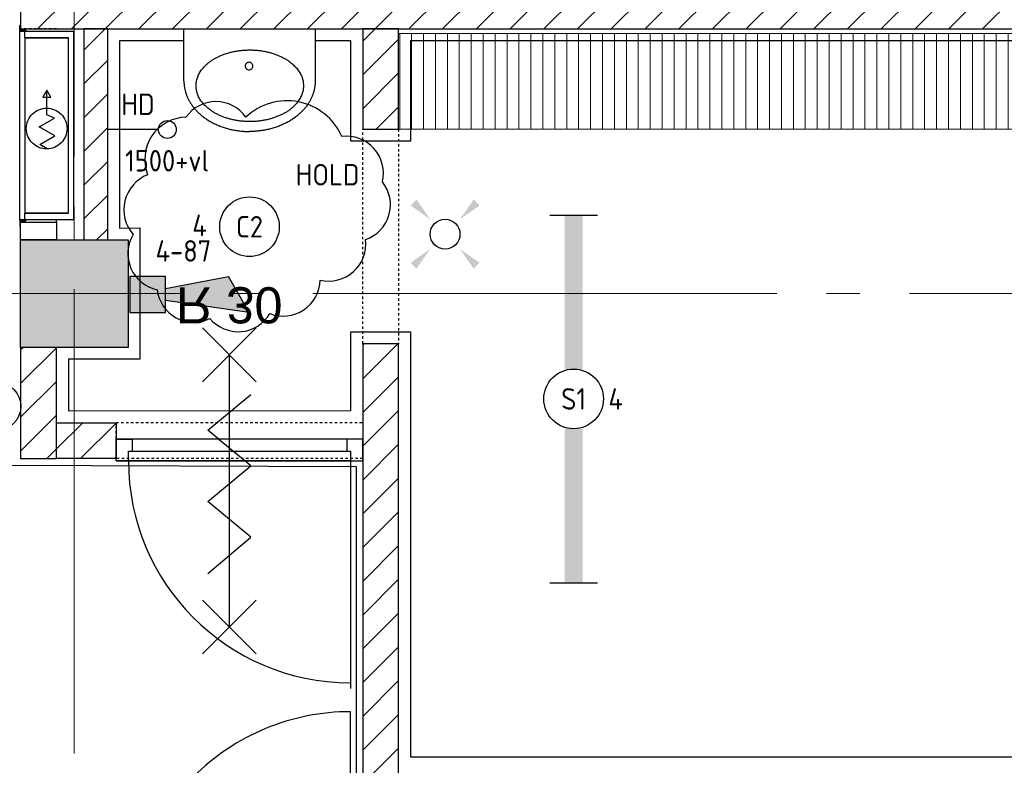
# Model space of a CAD drawing. Header units: millimetres. Extents: x -38031 to 123247, y -16330 to 129979.
# Tile 72 of 235: x -229 to 3897, y 33924 to 37048. Entities that reach past the tile are written whole.
import ezdxf
from ezdxf.enums import TextEntityAlignment as Align

# ---------------------------------------------------------------- set-up
doc = ezdxf.new("R2010")
doc.units = ezdxf.units.MM
doc.header["$LTSCALE"] = 50
doc.linetypes.add('STYLE_01', pattern=[0.41664, 0.20828, -0.20836])
doc.linetypes.add('STYLE_11', pattern=[5, 3.888855, -0.416718, 0.277786, -0.416641])
for name, color, linetype in [('AL$1A---_ALGEMEEN', 8, 'Continuous'), ('AM$1A---_ARCERING', 8, 'Continuous'), ('AT$1A---_TEKST100', 8, 'Continuous'), ('BOUWKUNDIG', 8, 'Continuous'), ('EB6511--_ATTRIB', 2, 'Continuous'), ('EL6222--', 3, 'Continuous'), ('EL6311--', 3, 'Continuous'), ('EL6511--', 3, 'Continuous'), ('NTB', 7, 'Continuous')]:
    doc.layers.add(name, color=color, linetype=linetype)
doc.layers.add('stramien', color=1, linetype='STYLE_11', lineweight=15)
doc.styles.add('Arial', font='ARIAL.TTF')
doc.styles.add('BURO-018', font='iso.shx', dxfattribs={"height": 90})
doc.styles.get("Standard").update_dxf_attribs({"font": 'iso.shx'})
pattern_1 = [(45, (-987936.49, -175784.82), (70.710678, -70.710678), [])]

# ---------------------------------------------------------------- blocks, each defined once
blk = doc.blocks.new('E00411')
at = {"color": 0, "linetype": 'Continuous'}
blk.add_circle((0, 0), 1.25, dxfattribs=at)
for points in [[(-2.892, 2.396), (-2.396, 2.892), (-1.237, 1.237)], [(2.396, 2.892), (2.892, 2.396), (1.237, 1.237)], [(-2.396, -2.892), (-2.892, -2.396), (-1.237, -1.237)], [(2.892, -2.396), (2.396, -2.892), (1.237, -1.237)]]:
    blk.add_solid(points, dxfattribs=at)
at = {"color": 0, "linetype": 'Continuous', "style": 'BURO-018'}
for tag, p in [('E_GKAST', (0, 8)), ('E_GROEP', (0, 5)), ('E_SLET1', (4.5, 2)), ('E_GROEP', (0, 0)), ('E_GKAST', (0, 0))]:
    blk.add_attdef(tag, text='', height=1.8, dxfattribs=at).set_placement(p, align=Align.MIDDLE)
at = {"color": 0, "linetype": 'Continuous', "style": 'BURO-018', "flags": 1}
for tag, p in [('E_SGROEP', (4.5, 5)), ('E_MATCODE', (0, 0)), ('E_SGROEP', (0, 0))]:
    blk.add_attdef(tag, text='', height=1.8, dxfattribs=at).set_placement(p, align=Align.MIDDLE)
blk = doc.blocks.new('1115B61540')
at = {"color": 0}
for p, q in [((-15.4, 2), (-15.4, -2)), ((15.4, 2), (15.4, -2))]:
    blk.add_line(p, q, dxfattribs=at)
at = {"color": 0, "linetype": 'Continuous'}
blk.add_circle((0, 0), 2.5, dxfattribs=at)
at = {"color": 0}
for points in [[(-2.5, 0.75), (-15.4, 0.75), (-2.5, -0.75), (-15.4, -0.75)], [(2.5, 0.75), (15.4, 0.75), (2.5, -0.75), (15.4, -0.75)]]:
    blk.add_solid(points, dxfattribs=at)
at = {"color": 0, "linetype": 'Continuous', "style": 'BURO-018'}
for tag, p in [('E_GKAST', (0, 8)), ('E_GROEP', (0, 5)), ('E_SGROEP', (4.5, 5)), ('E_ARMCODE', (0, 0)), ('E_SLET', (4.5, -3))]:
    blk.add_attdef(tag, text='', height=1.8, dxfattribs=at).set_placement(p, align=Align.MIDDLE)
blk = doc.blocks.new('1115B3A')
at = {"color": 0, "linetype": 'Continuous'}
blk.add_circle((0, 0), 2.5, dxfattribs=at)
at = {"color": 0, "linetype": 'Continuous', "style": 'BURO-018'}
for tag, p in [('E_GKAST', (0, 8)), ('E_GROEP', (0, 5)), ('E_SGROEP', (4.5, 5)), ('E_ARMCODE', (0, 0)), ('E_SLET', (4.5, -1))]:
    blk.add_attdef(tag, text='', height=1.8, dxfattribs=at).set_placement(p, align=Align.MIDDLE)
blk = doc.blocks.new('E00023')
at = {"color": 0, "const_width": 1}
blk.add_lwpolyline([(-0.5, 3, 1), (0.5, 3, 1)], format="xyb", close=True, dxfattribs=at)
at = {"color": 0, "linetype": 'Continuous'}
for radius in [2, 1]:
    blk.add_circle((0, 3), radius, dxfattribs=at)
at = {"color": 0, "linetype": 'Continuous', "style": 'BURO-018'}
blk.add_attdef('E_TEXT1', text='', height=1.8, dxfattribs=at).set_placement((0, 7.5), align=Align.MIDDLE)
at = {"color": 0, "linetype": 'Continuous', "style": 'BURO-018', "flags": 1}
blk.add_attdef('E_MATCODE', (0, 0), '', height=1.8, dxfattribs=at)
blk = doc.blocks.new('Group-18')
at = {"layer": 'AL$1A---_ALGEMEEN', "color": 0}
blk.add_lwpolyline([(-58766, 749.1), (-56636, 749.1), (-56636, 4700), (-55179, 4700), (-55179, 6599.7), (-56661, 6605), (-56661, 13426.1), (-58766, 13426.1)], close=True, dxfattribs=at)
blk.add_lwpolyline([(-46336.1, 8384), (-54952, 8384.1), (-54952, 7964.1), (-55202, 7964.1), (-55202, 8384.1), (-56171, 8384), (-56171, 7599.9), (-56086, 7600.1), (-56086, 7050), (-56386, 7050), (-56386, 6834.2), (-55202, 6834.8), (-55202, 7165), (-54952, 7165), (-54952, 5384), (-48936, 5384)], dxfattribs=at)
blk = doc.blocks.new('65-brandslaghaspel')
at = {"layer": 'AL$1A---_ALGEMEEN', "color": 0}
for p, q in [((173.6, -0.9), (143.8, 16.2)), ((143.8, 16.2), (143.8, -17.6)), ((143.8, -17.6), (173.4, -0.5))]:
    blk.add_line(p, q, dxfattribs=at)
at = {"color": 0}
blk.add_wipeout([(12.6, -85.4), (4.2, -85), (-4.1, -83.8), (-12.2, -81.8), (-20.1, -78.9), (-27.7, -75.4), (-34.9, -71), (-41.6, -66), (-47.8, -60.4), (-53.5, -54.2), (-58.5, -47.5), (-62.8, -40.3), (-66.3, -32.7), (-69.2, -24.8), (-71.2, -16.7), (-72.4, -8.4), (-72.9, 0), (-72.4, 8.4), (-71.2, 16.7), (-69.2, 24.8), (-66.3, 32.7), (-62.8, 40.3), (-58.5, 47.5), (-53.5, 54.2), (-47.8, 60.4), (-41.6, 66), (-34.9, 71), (-27.7, 75.4), (-20.1, 78.9), (-12.2, 81.8), (-4.1, 83.8), (4.2, 85), (12.6, 85.4), (21, 85), (29.3, 83.8), (37.4, 81.8), (45.3, 78.9), (52.9, 75.4), (60.1, 71), (66.8, 66), (73, 60.4), (78.6, 54.2), (83.6, 47.5), (87.9, 40.3), (91.5, 32.7), (94.4, 24.8), (96.4, 16.7), (97.6, 8.4), (98, 0), (97.6, -8.4), (96.4, -16.7), (94.4, -24.8), (91.5, -32.7), (87.9, -40.3), (83.6, -47.5), (78.6, -54.2), (73, -60.4), (66.8, -66), (60.1, -71), (52.9, -75.4), (45.3, -78.9), (37.4, -81.8), (29.3, -83.8), (21, -85)], dxfattribs=at).dxf.layer = 'AL$1A---_ALGEMEEN'
at = {"layer": 'AL$1A---_ALGEMEEN', "color": 0}
for p, q in [((-72.8, -2), (-54.7, 29.3)), ((-54.7, 29.3), (-18.3, -33.9)), ((-18.3, -33.9), (19.2, 31.1)), ((19.2, 31.1), (55.9, -32.4)), ((55.9, -32.4), (70.2, -0.9)), ((70.2, -0.9), (173.6, -0.9))]:
    blk.add_line(p, q, dxfattribs=at)
at = {"layer": 'AL$1A---_ALGEMEEN', "color": 0, "flags": 128}
blk.add_lwpolyline([(-72.9, 0, -0.414214), (12.6, 85.4, -0.414214), (98, 0, -0.414214), (12.6, -85.4, -0.414214)], format="xyb", close=True, dxfattribs=at)
blk = doc.blocks.new('65-brslhkast o')
at = {"color": 0}
blk.add_wipeout([(-762.5, 204), (-27.5, 204), (-27.5, 21), (-762.5, 21)], dxfattribs=at).dxf.layer = 'AL$1A---_ALGEMEEN'
at = {"layer": 'AL$1A---_ALGEMEEN', "color": 0}
blk.add_lwpolyline([(-762.5, 204), (-27.5, 204), (-27.5, 21), (-762.5, 21)], close=True, dxfattribs=at)
blk.add_blockref('65-brandslaghaspel', (-420, 112.8), dxfattribs=at)
at = {"color": 0}
blk.add_wipeout([(-790, 225), (0, 225), (0, 204), (-790, 204)], dxfattribs=at).dxf.layer = 'AL$1A---_ALGEMEEN'
at = {"layer": 'AL$1A---_ALGEMEEN', "color": 0}
blk.add_lwpolyline([(-790, 225), (0, 225), (0, 204), (-790, 204)], close=True, dxfattribs=at)
at = {"color": 0}
blk.add_wipeout([(-790, 0), (-790, 204), (-762.5, 204), (-762.5, 21), (-27.5, 21), (-27.5, 204), (0, 204), (0, 0)], dxfattribs=at).dxf.layer = 'AL$1A---_ALGEMEEN'
at = {"layer": 'AL$1A---_ALGEMEEN', "color": 0}
blk.add_lwpolyline([(-790, 0), (-790, 204), (-762.5, 204), (-762.5, 21), (-27.5, 21), (-27.5, 204), (0, 204), (0, 0)], close=True, dxfattribs=at)
blk = doc.blocks.new('hoeklijn bshk')
at = {"layer": 'AL$1A---_ALGEMEEN', "color": 0}
blk.add_lwpolyline([(0, 1), (0, 26), (3, 26), (3, 4), (25, 4), (25, 1)], close=True, dxfattribs=at)
blk = doc.blocks.new('Group-40')
at = {"layer": 'AL$1A---_ALGEMEEN', "color": 0, "rotation": 90}
blk.add_blockref('65-brslhkast o', (-56364, 8424), dxfattribs=at)
at = {"layer": 'AL$1A---_ALGEMEEN', "color": 0}
blk.add_blockref('hoeklijn bshk', (-56589, 8424), dxfattribs=at)
at = {"layer": 'AL$1A---_ALGEMEEN', "color": 0, "xscale": -1, "rotation": 180}
blk.add_blockref('hoeklijn bshk', (-56589, 7634), dxfattribs=at)
blk = doc.blocks.new('wastafel 430 x 550')
at = {"color": 0}
blk.add_wipeout([(0, -218.4), (275, -218.4), (275, -220.2), (275, -222), (274.9, -223.7), (274.9, -225.5), (274.8, -227.2), (274.7, -229), (274.6, -230.7), (274.4, -232.5), (274.3, -234.2), (274.1, -236), (273.9, -237.7), (273.7, -239.4), (273.5, -241.1), (273.2, -242.9), (273, -244.6), (272.7, -246.3), (272.4, -248), (272.1, -249.7), (271.8, -251.4), (271.4, -253.1), (271, -254.8), (270.6, -256.5), (270.2, -258.2), (269.8, -259.9), (269.4, -261.6), (268.9, -263.2), (268.4, -264.9), (267.9, -266.6), (267.4, -268.2), (266.9, -269.9), (266.4, -271.6), (265.8, -273.2), (265.2, -274.9), (264.6, -276.5), (264, -278.2), (263.3, -279.8), (262.7, -281.4), (262, -283.1), (261.3, -284.7), (260.6, -286.3), (259.9, -287.9), (259.1, -289.6), (258.4, -291.2), (257.6, -292.8), (256.8, -294.4), (256, -296), (255.1, -297.6), (254.3, -299.2), (253.4, -300.8), (252.5, -302.4), (251.6, -303.9), (250.7, -305.5), (249.7, -307.1), (248.8, -308.7), (247.8, -310.3), (246.8, -311.8), (245.8, -313.4), (244.7, -314.9), (243.7, -316.5), (242.6, -318), (241.5, -319.6), (240.4, -321.1), (239.3, -322.7), (238.2, -324.2), (237, -325.7), (235.8, -327.3), (234.6, -328.8), (233.4, -330.3), (232.2, -331.8), (231, -333.2), (229.8, -334.7), (228.5, -336.2), (227.3, -337.6), (226, -339), (224.7, -340.5), (223.4, -341.9), (222.1, -343.3), (220.7, -344.7), (219.4, -346.1), (218, -347.5), (216.7, -348.8), (215.3, -350.2), (213.9, -351.5), (212.5, -352.9), (211.1, -354.2), (209.6, -355.5), (208.2, -356.8), (206.7, -358.1), (205.3, -359.4), (203.8, -360.7), (202.3, -361.9), (200.8, -363.2), (199.2, -364.4), (197.7, -365.7), (196.1, -366.9), (194.6, -368.1), (193, -369.3), (191.4, -370.5), (189.8, -371.7), (188.2, -372.9), (186.5, -374), (184.9, -375.2), (183.2, -376.3), (181.6, -377.5), (179.9, -378.6), (178.2, -379.7), (176.5, -380.8), (174.7, -381.9), (173, -383), (171.3, -384.1), (169.5, -385.1), (167.7, -386.2), (165.9, -387.2), (164.1, -388.3), (162.3, -389.3), (160.5, -390.3), (158.6, -391.3), (156.8, -392.3), (154.9, -393.3), (153, -394.2), (151.1, -395.2), (149.2, -396.2), (147.3, -397.1), (145.4, -398), (143.4, -399), (141.5, -399.9), (139.5, -400.8), (137.5, -401.7), (135.5, -402.5), (133.5, -403.4), (131.5, -404.3), (129.5, -405.1), (127.5, -405.9), (125.4, -406.7), (123.4, -407.5), (121.4, -408.3), (119.4, -409.1), (117.3, -409.8), (115.3, -410.6), (113.2, -411.3), (111.2, -412), (109.1, -412.7), (107, -413.4), (105, -414.1), (102.9, -414.7), (100.8, -415.4), (98.7, -416), (96.7, -416.6), (94.6, -417.2), (92.5, -417.8), (90.4, -418.4), (88.3, -418.9), (86.1, -419.5), (84, -420), (81.9, -420.5), (79.8, -421), (77.6, -421.5), (75.5, -422), (73.4, -422.5), (71.2, -422.9), (69.1, -423.3), (66.9, -423.8), (64.8, -424.2), (62.6, -424.6), (60.4, -425), (58.2, -425.3), (56.1, -425.7), (53.9, -426), (51.7, -426.3), (49.5, -426.7), (47.3, -426.9), (45.1, -427.2), (42.9, -427.5), (40.7, -427.8), (38.5, -428), (36.2, -428.2), (34, -428.4), (31.8, -428.6), (29.5, -428.8), (27.3, -429), (25, -429.2), (22.8, -429.3), (20.5, -429.4), (18.3, -429.6), (16, -429.7), (13.7, -429.8), (11.5, -429.8), (9.2, -429.9), (6.9, -429.9), (4.6, -430), (2.3, -430), (0, -430)], dxfattribs=at).dxf.layer = 'AL$1A---_ALGEMEEN'
at = {"layer": 'AL$1A---_ALGEMEEN', "color": 0}
blk.add_open_spline([(275, -218.4), (275, -275.1), (201.3, -373.3), (73.7, -430), (0, -430)], degree=2, dxfattribs=at)
at = {"color": 0}
blk.add_wipeout([(275, -218.4), (275, 0), (-275, 0), (-275, -218.4)], dxfattribs=at).dxf.layer = 'AL$1A---_ALGEMEEN'
at = {"layer": 'AL$1A---_ALGEMEEN', "color": 0}
blk.add_lwpolyline([(275, -218.4), (275, 0), (-275, 0), (-275, -218.4)], dxfattribs=at)
at = {"color": 0}
blk.add_wipeout([(0, -218.4), (-275, -218.4), (-275, -220.2), (-275, -222), (-274.9, -223.7), (-274.9, -225.5), (-274.8, -227.2), (-274.7, -229), (-274.6, -230.7), (-274.4, -232.5), (-274.3, -234.2), (-274.1, -236), (-273.9, -237.7), (-273.7, -239.4), (-273.5, -241.1), (-273.2, -242.9), (-273, -244.6), (-272.7, -246.3), (-272.4, -248), (-272.1, -249.7), (-271.8, -251.4), (-271.4, -253.1), (-271, -254.8), (-270.6, -256.5), (-270.2, -258.2), (-269.8, -259.9), (-269.4, -261.6), (-268.9, -263.2), (-268.4, -264.9), (-267.9, -266.6), (-267.4, -268.2), (-266.9, -269.9), (-266.4, -271.6), (-265.8, -273.2), (-265.2, -274.9), (-264.6, -276.5), (-264, -278.2), (-263.3, -279.8), (-262.7, -281.4), (-262, -283.1), (-261.3, -284.7), (-260.6, -286.3), (-259.9, -287.9), (-259.1, -289.6), (-258.4, -291.2), (-257.6, -292.8), (-256.8, -294.4), (-256, -296), (-255.1, -297.6), (-254.3, -299.2), (-253.4, -300.8), (-252.5, -302.4), (-251.6, -303.9), (-250.7, -305.5), (-249.7, -307.1), (-248.8, -308.7), (-247.8, -310.3), (-246.8, -311.8), (-245.8, -313.4), (-244.7, -314.9), (-243.7, -316.5), (-242.6, -318), (-241.5, -319.6), (-240.4, -321.1), (-239.3, -322.7), (-238.2, -324.2), (-237, -325.7), (-235.8, -327.3), (-234.6, -328.8), (-233.4, -330.3), (-232.2, -331.8), (-231, -333.2), (-229.8, -334.7), (-228.5, -336.2), (-227.3, -337.6), (-226, -339), (-224.7, -340.5), (-223.4, -341.9), (-222.1, -343.3), (-220.7, -344.7), (-219.4, -346.1), (-218, -347.5), (-216.7, -348.8), (-215.3, -350.2), (-213.9, -351.5), (-212.5, -352.9), (-211.1, -354.2), (-209.6, -355.5), (-208.2, -356.8), (-206.7, -358.1), (-205.3, -359.4), (-203.8, -360.7), (-202.3, -361.9), (-200.8, -363.2), (-199.2, -364.4), (-197.7, -365.7), (-196.1, -366.9), (-194.6, -368.1), (-193, -369.3), (-191.4, -370.5), (-189.8, -371.7), (-188.2, -372.9), (-186.5, -374), (-184.9, -375.2), (-183.2, -376.3), (-181.6, -377.5), (-179.9, -378.6), (-178.2, -379.7), (-176.5, -380.8), (-174.7, -381.9), (-173, -383), (-171.3, -384.1), (-169.5, -385.1), (-167.7, -386.2), (-165.9, -387.2), (-164.1, -388.3), (-162.3, -389.3), (-160.5, -390.3), (-158.6, -391.3), (-156.8, -392.3), (-154.9, -393.3), (-153, -394.2), (-151.1, -395.2), (-149.2, -396.2), (-147.3, -397.1), (-145.4, -398), (-143.4, -399), (-141.5, -399.9), (-139.5, -400.8), (-137.5, -401.7), (-135.5, -402.5), (-133.5, -403.4), (-131.5, -404.3), (-129.5, -405.1), (-127.5, -405.9), (-125.4, -406.7), (-123.4, -407.5), (-121.4, -408.3), (-119.4, -409.1), (-117.3, -409.8), (-115.3, -410.6), (-113.2, -411.3), (-111.2, -412), (-109.1, -412.7), (-107, -413.4), (-105, -414.1), (-102.9, -414.7), (-100.8, -415.4), (-98.7, -416), (-96.7, -416.6), (-94.6, -417.2), (-92.5, -417.8), (-90.4, -418.4), (-88.3, -418.9), (-86.1, -419.5), (-84, -420), (-81.9, -420.5), (-79.8, -421), (-77.6, -421.5), (-75.5, -422), (-73.4, -422.5), (-71.2, -422.9), (-69.1, -423.3), (-66.9, -423.8), (-64.8, -424.2), (-62.6, -424.6), (-60.4, -425), (-58.2, -425.3), (-56.1, -425.7), (-53.9, -426), (-51.7, -426.3), (-49.5, -426.7), (-47.3, -426.9), (-45.1, -427.2), (-42.9, -427.5), (-40.7, -427.8), (-38.5, -428), (-36.2, -428.2), (-34, -428.4), (-31.8, -428.6), (-29.5, -428.8), (-27.3, -429), (-25, -429.2), (-22.8, -429.3), (-20.5, -429.4), (-18.3, -429.6), (-16, -429.7), (-13.7, -429.8), (-11.5, -429.8), (-9.2, -429.9), (-6.9, -429.9), (-4.6, -430), (-2.3, -430), (0, -430)], dxfattribs=at).dxf.layer = 'AL$1A---_ALGEMEEN'
at = {"layer": 'AL$1A---_ALGEMEEN', "color": 0}
blk.add_open_spline([(-275, -218.4), (-275, -275.1), (-201.3, -373.3), (-73.7, -430), (0, -430)], degree=2, dxfattribs=at)
at = {"color": 0}
blk.add_wipeout([(-0.9, -388.4), (-23, -387.7), (-44.8, -385.5), (-66.3, -382), (-87, -377), (-107, -370.7), (-125.9, -363.1), (-143.7, -354.4), (-160, -344.5), (-174.9, -333.6), (-188, -321.8), (-199.4, -309.1), (-208.8, -295.8), (-216.3, -282), (-221.6, -267.7), (-224.9, -253.1), (-225.9, -238.4), (-224.9, -223.7), (-221.6, -209.2), (-216.3, -194.9), (-208.8, -181), (-199.4, -167.7), (-188, -155.1), (-174.9, -143.3), (-160, -132.4), (-143.7, -122.5), (-125.9, -113.7), (-107, -106.1), (-87, -99.8), (-66.3, -94.9), (-44.8, -91.3), (-23, -89.1), (-0.9, -88.4), (21.1, -89.1), (43, -91.3), (64.4, -94.9), (85.2, -99.8), (105.1, -106.1), (124.1, -113.7), (141.8, -122.5), (158.2, -132.4), (173, -143.3), (186.1, -155.1), (197.5, -167.7), (206.9, -181), (214.4, -194.9), (219.7, -209.2), (223, -223.7), (224.1, -238.4), (223, -253.1), (219.7, -267.7), (214.4, -282), (206.9, -295.8), (197.5, -309.1), (186.1, -321.8), (173, -333.6), (158.2, -344.5), (141.8, -354.4), (124.1, -363.1), (105.1, -370.7), (85.2, -377), (64.4, -382), (43, -385.5), (21.1, -387.7)], dxfattribs=at).dxf.layer = 'AL$1A---_ALGEMEEN'
at = {"layer": 'AL$1A---_ALGEMEEN', "color": 0}
blk.add_open_spline([(-113.4, -108.5), (-61.2, -88.4), (59.3, -88.4), (163.8, -128.6), (224.1, -198.2), (224.1, -278.6), (163.8, -348.2), (59.3, -388.4), (-61.2, -388.4), (-165.7, -348.2), (-225.9, -278.6), (-225.9, -198.2), (-165.7, -128.6), (-113.4, -108.5)], degree=2, dxfattribs=at)
at = {"color": 0}
blk.add_wipeout([(2, -172), (0.4, -171.9), (-1.1, -171.7), (-2.6, -171.3), (-4.1, -170.8), (-5.5, -170.1), (-6.9, -169.3), (-8.2, -168.4), (-9.3, -167.3), (-10.4, -166.2), (-11.3, -164.9), (-12.1, -163.5), (-12.8, -162.1), (-13.3, -160.6), (-13.7, -159.1), (-13.9, -157.6), (-14, -156), (-13.9, -154.4), (-13.7, -152.9), (-13.3, -151.4), (-12.8, -149.9), (-12.1, -148.5), (-11.3, -147.1), (-10.4, -145.8), (-9.3, -144.7), (-8.2, -143.6), (-6.9, -142.7), (-5.5, -141.9), (-4.1, -141.2), (-2.6, -140.7), (-1.1, -140.3), (0.4, -140.1), (2, -140), (3.6, -140.1), (5.1, -140.3), (6.6, -140.7), (8.1, -141.2), (9.5, -141.9), (10.9, -142.7), (12.2, -143.6), (13.3, -144.7), (14.4, -145.8), (15.3, -147.1), (16.1, -148.5), (16.8, -149.9), (17.3, -151.4), (17.7, -152.9), (17.9, -154.4), (18, -156), (17.9, -157.6), (17.7, -159.1), (17.3, -160.6), (16.8, -162.1), (16.1, -163.5), (15.3, -164.9), (14.4, -166.2), (13.3, -167.3), (12.2, -168.4), (10.9, -169.3), (9.5, -170.1), (8.1, -170.8), (6.6, -171.3), (5.1, -171.7), (3.6, -171.9)], dxfattribs=at).dxf.layer = 'AL$1A---_ALGEMEEN'
at = {"layer": 'AL$1A---_ALGEMEEN', "color": 0, "flags": 128}
blk.add_lwpolyline([(-14, -156, -0.414214), (2, -140, -0.414214), (18, -156, -0.414214), (2, -172, -0.414214)], format="xyb", close=True, dxfattribs=at)
blk = doc.blocks.new('Group-94')
at = {"layer": 'AL$1A---_ALGEMEEN', "color": 0}
for p, q in [((-97.5, 382.003125), (127.5, 157.003125)), ((-97.5, 157.003125), (127.5, 382.003125))]:
    blk.add_line(p, q, dxfattribs=at)
at = {"layer": 'AL$1A---_ALGEMEEN', "color": 0, "flags": 1}
blk.add_attdef('B60_30', (-97.5, 157.003125), '', height=0.2, dxfattribs=at)
blk = doc.blocks.new('Group-95')
at = {"layer": 'AL$1A---_ALGEMEEN', "color": 0}
for p, q in [((-97.5, -757.809375), (127.5, -982.809375)), ((-97.5, -982.809375), (127.5, -757.809375))]:
    blk.add_line(p, q, dxfattribs=at)
at = {"layer": 'AL$1A---_ALGEMEEN', "color": 0, "flags": 1}
blk.add_attdef('B60_30', (-97.5, -982.809375), '', height=0.2, dxfattribs=at)
blk = doc.blocks.new('wbdbo 30 zelfsl')
at = {"layer": 'AL$1A---_ALGEMEEN', "color": 0}
blk.add_line((15, -870.3), (15, 269.5), dxfattribs=at)
blk.add_lwpolyline([(-75, 45.3), (105, -106.5), (-75, -256.1), (105, -405.7), (-75, -555.2), (105, -704.7)], dxfattribs=at)
for name in ['Group-94', 'Group-95']:
    blk.add_blockref(name, (0, 0), dxfattribs=at)
at = {"layer": 'AT$1A---_TEKST100', "style": 'Arial'}
blk.add_text('R 30', height=151.52, dxfattribs=at).set_placement((15, -1199.2), align=Align.BOTTOM_CENTER)
blk = doc.blocks.new('32x_hout-mk 852s-a')
at = {"color": 0}
blk.add_wipeout([(-20.7, -1045), (-20.7, -11), (-110.7, -11), (-110.7, -1045)], dxfattribs=at).dxf.layer = 'AL$1A---_ALGEMEEN'
at = {"layer": 'AL$1A---_ALGEMEEN', "color": 0}
blk.add_lwpolyline([(-20.7, -1045), (-20.7, -11), (-110.7, -11), (-110.7, -1045)], close=True, dxfattribs=at)
at = {"color": 0}
for points in [[(-20.7, -78), (-20.7, -11), (-110.7, -11), (-110.7, -78)], [(-110.7, -978), (-20.7, -978), (-20.7, -1045), (-110.7, -1045)]]:
    blk.add_wipeout(points, dxfattribs=at).dxf.layer = 'AL$1A---_ALGEMEEN'
at = {"layer": 'AL$1A---_ALGEMEEN', "color": 0}
for points in [[(-20.7, -78), (-20.7, -11), (-110.7, -11), (-110.7, -78)], [(-110.7, -978), (-20.7, -978), (-20.7, -1045), (-110.7, -1045)]]:
    blk.add_lwpolyline(points, close=True, dxfattribs=at)
at = {"color": 0}
blk.add_wipeout([(-60.7, -63), (-20.7, -63), (-20.7, -993), (-60.7, -993)], dxfattribs=at).dxf.layer = 'AL$1A---_ALGEMEEN'
at = {"layer": 'AL$1A---_ALGEMEEN', "color": 0}
blk.add_line((-20.7, -63), (933, -63), dxfattribs=at)
blk.add_lwpolyline([(-60.7, -63), (-20.7, -63), (-20.7, -993), (-60.7, -993)], close=True, dxfattribs=at)
blk.add_arc((-20.7, -63), 930, 270, 359.8774, dxfattribs=at)
at = {"layer": 'AL$1A---_ALGEMEEN', "color": 0, "xscale": -1, "rotation": 270}
blk.add_blockref('wbdbo 30 zelfsl', (405.9, -585.9), dxfattribs=at)
blk = doc.blocks.new('32x_hout-mk 810-a')
at = {"color": 0}
blk.add_wipeout([(-20.7, -1023), (-20.7, -11), (-110.7, -11), (-110.7, -1023)], dxfattribs=at).dxf.layer = 'AL$1A---_ALGEMEEN'
at = {"layer": 'AL$1A---_ALGEMEEN', "color": 0}
blk.add_lwpolyline([(-20.7, -1023), (-20.7, -11), (-110.7, -11), (-110.7, -1023)], close=True, dxfattribs=at)
at = {"color": 0}
for points in [[(-20.7, -67), (-20.7, 0), (-110.7, 0), (-110.7, -67)], [(-110.7, -967), (-20.7, -967), (-20.7, -1034), (-110.7, -1034)]]:
    blk.add_wipeout(points, dxfattribs=at).dxf.layer = 'AL$1A---_ALGEMEEN'
at = {"layer": 'AL$1A---_ALGEMEEN', "color": 0}
for points in [[(-20.7, -67), (-20.7, 0), (-110.7, 0), (-110.7, -67)], [(909, -959.2), (908.2, -936.4), (906.8, -913.6), (904.8, -890.8), (902.3, -868.2), (899.2, -845.5), (895.6, -823), (891.4, -800.6), (886.7, -778.2), (881.4, -756), (875.6, -734), (869.2, -712), (862.4, -690.3), (854.9, -668.7), (847, -647.3), (838.5, -626.1), (829.5, -605.1), (820, -584.4), (810, -563.9), (799.5, -543.6), (788.5, -523.6), (777, -503.9), (765, -484.5), (752.6, -465.3), (739.6, -446.5), (726.3, -428), (712.5, -409.8), (698.2, -392), (683.5, -374.5), (668.4, -357.5), (652.8, -340.7), (636.9, -324.4), (620.6, -308.5), (603.8, -292.9), (586.7, -277.8), (569.3, -263.1), (551.5, -248.8), (533.3, -235), (514.8, -221.6), (496, -208.7), (476.8, -196.3), (457.4, -184.3), (437.7, -172.8), (417.7, -161.8), (397.4, -151.3), (376.9, -141.3), (356.2, -131.8), (335.2, -122.8), (314, -114.3), (292.6, -106.4), (271, -98.9), (249.3, -92), (227.3, -85.7), (205.3, -79.9), (183.1, -74.6), (160.7, -69.9), (138.3, -65.7), (115.8, -62.1), (93.1, -59), (70.4, -56.5), (47.7, -54.5), (24.9, -53.1), (2.1, -52.3), (-20.7, -52), (-20.7, -982), (909.3, -982)], [(-110.7, -967), (-20.7, -967), (-20.7, -1034), (-110.7, -1034)]]:
    blk.add_lwpolyline(points, close=True, dxfattribs=at)
at = {"color": 0}
blk.add_wipeout([(-60.7, -52), (-20.7, -52), (-20.7, -982), (-60.7, -982)], dxfattribs=at).dxf.layer = 'AL$1A---_ALGEMEEN'
at = {"layer": 'AL$1A---_ALGEMEEN', "color": 0}
blk.add_lwpolyline([(-60.7, -52), (-20.7, -52), (-20.7, -982), (-60.7, -982)], close=True, dxfattribs=at)
blk = doc.blocks.new('200254 W 210 11-06-2007')
at = {"layer": 'AM$1A---_ARCERING', "linetype": 'Continuous', "lineweight": 5}
h = blk.add_hatch(dxfattribs=at)
h.set_pattern_fill('KALKZANDSTEEN', color=256, scale=50, style=0, pattern_type=2)
h.set_pattern_definition(pattern_1)
h.paths.add_polyline_path([(-36159, 12021.4), (-36159, 11680.9), (-36159, 11219.8), (-36159, 11137.3), (-36059, 11137.3), (-36059, 12021.4)])
h = blk.add_hatch(dxfattribs=at)
h.set_pattern_fill('KALKZANDSTEEN', color=256, scale=50, style=0, pattern_type=2)
h.set_pattern_definition(pattern_1)
h.paths.add_polyline_path([(-34840, 12021.6), (-34990, 12021.6), (-34990, 11601.6), (-34840, 11601.6)])
h = blk.add_hatch(dxfattribs=at)
h.set_pattern_fill('1_5_PLAAT___', color=256, scale=50, style=0, pattern_type=2)
h.set_pattern_definition([(90, (-987936.493, -175784.823), (50, 0), [])])
h.paths.add_polyline_path([(-34840, 12001.6), (-34840, 11601.6), (-26729, 11601.6), (-26729, 9351.6), (-27594, 9351.6), (-27594, 8951.6), (-26325.1, 8951.6), (-26324, 10686.6), (-26374, 10686.6), (-26374, 11136.6), (-26124, 11136.6), (-26124, 12001.6)])
h = blk.add_hatch(dxfattribs=at)
h.set_pattern_fill('KALKZANDSTEEN', color=256, scale=50, style=0, pattern_type=2)
h.set_pattern_definition(pattern_1)
h.paths.add_polyline_path([(-36274, 10221.6), (-36274, 10687.4), (-36424, 10687.4), (-36424, 10221.6)])
at = {"layer": 'AL$1A---_ALGEMEEN', "linetype": 'STYLE_01'}
blk.add_lwpolyline([(-36274, 11211.4), (-36274, 12021.4), (-36424, 12021.4), (-36424, 11211.4)], close=True, dxfattribs=at)
at = {"layer": 'AL$1A---_ALGEMEEN'}
for points in [[(-36159, 12021.4), (-36159, 11680.9), (-36159, 11219.8), (-36159, 11137.3), (-36059, 11137.3), (-36059, 12021.4)], [(-34840, 12021.6), (-34990, 12021.6), (-34990, 11601.6), (-34840, 11601.6)], [(-36274, 10221.6), (-36274, 10687.4), (-36424, 10687.4), (-36424, 10221.6)]]:
    blk.add_lwpolyline(points, close=True, dxfattribs=at)
at = {"layer": 'AL$1A---_ALGEMEEN', "linetype": 'Continuous', "lineweight": 5}
blk.add_lwpolyline([(-34840, 12001.6), (-34840, 11601.6), (-26729, 11601.6), (-26729, 9351.6), (-27594, 9351.6), (-27594, 8951.6), (-26325.1, 8951.6), (-26324, 10686.6), (-26374, 10686.6), (-26374, 11136.6), (-26124, 11136.6), (-26124, 12001.6)], close=True, dxfattribs=at)
at = {"layer": 'AL$1A---_ALGEMEEN'}
blk.add_blockref('Group-18', (20162, 3587.4), dxfattribs=at)
blk.add_blockref('Group-40', (20162, 3587.4), dxfattribs=at)
for name, p, rotation in [('32x_hout-mk 852s-a', (-34979, 10191.5), 270), ('32x_hout-mk 810-a', (-36024, 8251.7), 90)]:
    blk.add_blockref(name, p, dxfattribs=dict(at, rotation=rotation))
at = {"layer": 'AM$1A---_ARCERING', "linetype": 'Continuous', "lineweight": 5}
h = blk.add_hatch(dxfattribs=at)
h.set_pattern_fill('KALKZANDSTEEN', color=256, scale=50, style=0, pattern_type=2)
h.set_pattern_definition(pattern_1)
h.paths.add_polyline_path([(-36424, 12171.4), (-36424, 12021.4), (-26124, 12021.4), (-26124, 12171.4)])
at = {"layer": 'AM$1A---_ARCERING', "linetype": 'Continuous', "lineweight": 0}
blk.add_hatch(color=256, dxfattribs=at).paths.add_polyline_path([(-36424, 11137.4), (-35974, 11137.4), (-35974, 10687.4), (-36424, 10687.4)])
at = {"layer": 'AM$1A---_ARCERING', "linetype": 'Continuous', "lineweight": 5}
h = blk.add_hatch(dxfattribs=at)
h.set_pattern_fill('KALKZANDSTEEN', color=256, scale=50, style=0, pattern_type=2)
h.set_pattern_definition(pattern_1)
h.paths.add_polyline_path([(-34840, 6572.4), (-34840, 10702.4), (-34990, 10702.4), (-34990, 6572.4)])
h = blk.add_hatch(dxfattribs=at)
h.set_pattern_fill('KALKZANDSTEEN', color=256, scale=50, style=0, pattern_type=2)
h.set_pattern_definition(pattern_1)
h.paths.add_polyline_path([(-36274, 10371.6), (-36024, 10371.6), (-36024, 10221.6), (-36274, 10221.6)])
at = {"layer": 'AL$1A---_ALGEMEEN'}
for points in [[(-36424, 12171.4), (-36424, 12021.4), (-26124, 12021.4), (-26124, 12171.4)], [(-36274, 11211.4), (-36274, 11137.4), (-36424, 11137.4), (-36424, 11211.4)], [(-36424, 11137.4), (-35974, 11137.4), (-35974, 10687.4), (-36424, 10687.4)], [(-34840, 6572.4), (-34840, 10702.4), (-34990, 10702.4), (-34990, 6572.4)], [(-36274, 10371.6), (-36024, 10371.6), (-36024, 10221.6), (-36274, 10221.6)]]:
    blk.add_lwpolyline(points, close=True, dxfattribs=at)
at = {"layer": 'AL$1A---_ALGEMEEN', "linetype": 'STYLE_01'}
for points in [[(-34990, 11601.6), (-34840, 11601.6), (-34840, 10702.4), (-34990, 10702.4)], [(-36024, 10372.2), (-34990, 10372.2), (-34990, 10222.2), (-36024, 10222.2)]]:
    blk.add_lwpolyline(points, close=True, dxfattribs=at)
at = {"layer": 'stramien', "ltscale": 10}
for p, q in [((-36199, -41013.6), (-36199, 36216.4)), ((-37699, 10912.4), (65551.8, 10912.4))]:
    blk.add_line(p, q, dxfattribs=at)
at = {"layer": 'AL$1A---_ALGEMEEN', "xscale": -1}
blk.add_blockref('wastafel 430 x 550', (-35464.6, 12021.6), dxfattribs=at)
blk = doc.blocks.new('E00028')
at = {"color": 0, "linetype": 'Continuous'}
for p, q in [((1.5, 11), (-1.5, 9.268)), ((1.5, 11), (0.5, 4)), ((-0.5, 4), (-1.5, 9.268)), ((-1.5, 4), (-1.5, 1)), ((1.5, 4), (-1.5, 4)), ((1.5, 1), (1.5, 4)), ((-1.5, 1), (1.5, 1))]:
    blk.add_line(p, q, dxfattribs=at)
for points in [[(-1.5, 9.268), (1.5, 11), (-0.5, 4), (0.5, 4)], [(-1.5, 4), (1.5, 4), (-1.5, 1), (1.5, 1)]]:
    blk.add_solid(points, dxfattribs=at)
at = {"color": 0, "linetype": 'Continuous', "style": 'BURO-018'}
blk.add_attdef('E_TEXT1', text='', height=1.8, dxfattribs=at).set_placement((0, 13.5), align=Align.MIDDLE)
at = {"color": 0, "linetype": 'Continuous', "style": 'BURO-018', "flags": 1}
blk.add_attdef('E_MATCODE', (0, 0), '', height=1.8, dxfattribs=at)
blk = doc.blocks.new('E00139')
at = {"color": 0, "linetype": 'Continuous'}
blk.add_line((0, 5.25), (0, 1), dxfattribs=at)
blk.add_circle((0, 6), 0.75, dxfattribs=at)
at = {"color": 7, "style": 'BURO-018'}
for tag, p in [('E_COMMENT1', (0, 12)), ('E_DCOM1', (0, 9))]:
    blk.add_attdef(tag, text='', height=1.8, dxfattribs=at).set_placement(p, align=Align.MIDDLE)
at = {"color": 0, "style": 'BURO-018'}
blk.add_attdef('E_TEXT1', text='', height=1.8, dxfattribs=at).set_placement((2.5, 6), align=Align.MIDDLE)
at = {"color": 0, "linetype": 'Continuous', "style": 'BURO-018', "flags": 1}
blk.add_attdef('E_MATCODE', text='', height=1.8, dxfattribs=at).set_placement((0, 0), align=Align.MIDDLE)

msp = doc.modelspace()

# ---------------------------------------------------------------- block references
at = {"layer": 'BOUWKUNDIG'}
msp.add_blockref('200254 W 210 11-06-2007', (36199, 24987.6), dxfattribs=at)

# ---------------------------------------------------------------- next in the draw order: linework, layer by layer
at = {"layer": 'NTB', "color": 7}
msp.add_lwpolyline([(719, 36639, 0.520567), (468, 36639, 0.520567), (307.4, 36398.2, 0.520567), (247.2, 36147.3, 0.520567), (347.5, 35916.5, 0.520567), (568.4, 35796.1, 0.520567), (819.4, 35816.2, 0.520567), (1030.2, 35956.7, 0.520567), (1220.9, 36127.2, 0.520567), (1291.2, 36368.1, 0.520567), (1120.5, 36558.7, 0.520567)], format="xyb", close=True, dxfattribs=at)

# ---------------------------------------------------------------- next in the draw order: block references
at = {"layer": 'EL6222--'}
ref = msp.add_blockref('E00139', (90, 36587.6), dxfattribs=dict(at, xscale=50, yscale=50, zscale=50, rotation=270))
ref.add_attrib('E_TEXT1', 'HD', dxfattribs={"layer": '0', "color": 1, "height": 90, "style": 'BURO-018'}).set_placement((266.7, 36693), align=Align.MIDDLE)
at = {"layer": 'EL6311--'}
ref = msp.add_blockref('1115B3A', (734.2, 36180.3), dxfattribs=dict(at, xscale=50, yscale=50, zscale=50, rotation=90))
ref.add_attrib('E_ARMCODE', 'C2', dxfattribs={"layer": '0', "color": 1, "linetype": 'Continuous', "height": 90, "style": 'BURO-018'}).set_placement((734.2, 36180.3), align=Align.MIDDLE)
ref.add_attrib('E_GROEP', '4', dxfattribs={"layer": '0', "color": 1, "linetype": 'Continuous', "height": 90, "style": 'BURO-018'}).set_placement((524.8, 36186.2), align=Align.MIDDLE)
at = {"layer": 'EL6311--', "xscale": 50, "yscale": 50, "zscale": 50, "rotation": 90}
msp.add_blockref('E00411', (1553.8, 36149.2), dxfattribs=at)
at = {"layer": 'EL6311--'}
ref = msp.add_blockref('1115B61540', (2092.6, 35459), dxfattribs=dict(at, xscale=50, yscale=50, zscale=50, rotation=90))
ref.add_attrib('E_ARMCODE', 'S1', dxfattribs={"layer": '0', "color": 1, "linetype": 'Continuous', "height": 90, "style": 'BURO-018'}).set_placement((2092.6, 35459), align=Align.MIDDLE)
ref.add_attrib('E_GROEP', '4', dxfattribs={"layer": '0', "color": 1, "linetype": 'Continuous', "height": 90, "style": 'BURO-018'}).set_placement((2268.6, 35459), align=Align.MIDDLE)
at = {"layer": 'EL6511--'}
ref = msp.add_blockref('E00028', (182.1, 35896.3), dxfattribs=dict(at, xscale=50, yscale=50, zscale=50, rotation=270))
ref.add_attrib('E_TEXT1', '4-87', dxfattribs={"layer": 'EB6511--_ATTRIB', "color": 1, "linetype": 'Continuous', "height": 90, "style": 'BURO-018'}).set_placement((457.3, 36079), align=Align.MIDDLE)
ref = msp.add_blockref('E00023', (-174, 35427.8), dxfattribs=dict(at, xscale=50, yscale=50, zscale=50, rotation=90))
ref.add_attrib('E_TEXT1', '4-74', dxfattribs={"layer": 'EB6511--_ATTRIB', "color": 1, "linetype": 'Continuous', "height": 90, "style": 'BURO-018'}).set_placement((-430.4, 35606.8), align=Align.MIDDLE)

# ---------------------------------------------------------------- next in the draw order: texts
at = {"layer": 'EL6222--', "color": 1, "style": 'BURO-018'}
msp.add_text('1500+vl', height=90, dxfattribs=at).set_placement((212.8, 36411.6))
at = {"layer": 'NTB', "color": 7, "style": 'BURO-018'}
msp.add_text('HOLD', height=90, dxfattribs=at).set_placement((927.8, 36353.1))

doc.saveas('drawing.dxf')
